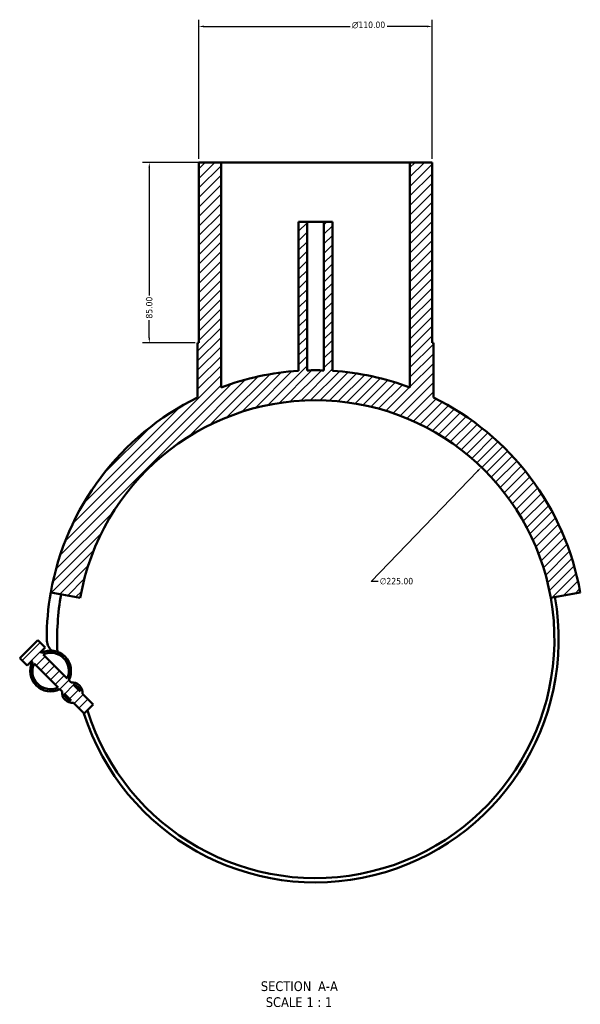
# Model space of a CAD drawing. Header units: millimetres. Extents: x -202 to 1349, y -321 to 892.
# Tile 6 of 6: x 1085 to 1349, y 40 to 504. Entities that reach past the tile are written whole.
import ezdxf

# ---------------------------------------------------------------- set-up
doc = ezdxf.new("R2010")
doc.units = ezdxf.units.MM
for name, color, linetype, lineweight in [('Dimension (ANSI)', 7, 'Continuous', 25), ('Hatch (ANSI)', 7, 'Continuous', 18), ('Symbol (ANSI)', 7, 'Continuous', 25), ('Visible (ANSI)', 7, 'Continuous', 50)]:
    doc.layers.add(name, color=color, linetype=linetype, lineweight=lineweight)
doc.styles.add('Label Text (ANSI)', font='tahoma.ttf')
doc.styles.add('Note Text (ANSI)', font='tahoma.ttf')
doc.dimstyles.new('Default - mm (ANSI)', dxfattribs={"dimtxt": 3.048, "dimasz": 2.5, "dimexe": 3.175, "dimexo": 1.6002, "dimgap": 0.8, "dimtad": 0, "dimtoh": 1, "dimrnd": 1e-08, "dimzin": 4, "dimdsep": 46, "dimtxsty": 'Note Text (ANSI)', "dimcen": 0.09, "dimdle": 10, "dimclrd": 256, "dimclre": 256, "dimclrt": 256, "dimadec": 1, "dimazin": 1, "dimtfac": 1, "dimtofl": 0, "dimtmove": 0, "dimatfit": 3, "dimfxl": 1, "dimtolj": 1, "dimtzin": 4, "dimlwd": -1, "dimlwe": -1, "dimarcsym": 0})

# ---------------------------------------------------------------- blocks, each defined once
blk = doc.blocks.new('*D7')
at = {"layer": 'Defpoints', "color": 0, "transparency": 16777216}
for p in [(1302.73, 292.8), (1146.53, 130.86)]:
    blk.add_point(p, dxfattribs=at)
at = {"layer": 'Dimension (ANSI)', "transparency": 16777216}
for p, q in [((1250.87, 239.04), (1301, 291)), ((1254.09, 239.04), (1250.87, 239.04))]:
    blk.add_line(p, q, dxfattribs=at)
blk.add_solid([(1300.7, 291.29), (1301.3, 290.72), (1302.73, 292.8)], dxfattribs=at)
at = {"layer": 'Dimension (ANSI)', "transparency": 16777216, "insert": (1254.89, 240.68), "char_height": 3.048, "attachment_point": 1, "style": 'Note Text (ANSI)'}
blk.add_mtext('\\A1;∅225.00', dxfattribs=at)
blk = doc.blocks.new('*D8')
at = {"layer": 'Defpoints', "color": 0, "transparency": 16777216}
for p in [(1279.63, 500.33), (1169.63, 436.33), (1279.63, 436.33)]:
    blk.add_point(p, dxfattribs=at)
at = {"layer": 'Dimension (ANSI)', "transparency": 16777216}
for p, q in [((1169.63, 437.93), (1169.63, 503.51)), ((1279.63, 437.93), (1279.63, 503.51)), ((1172.13, 500.33), (1240.91, 500.33)), ((1277.13, 500.33), (1258.35, 500.33))]:
    blk.add_line(p, q, dxfattribs=at)
for points in [[(1172.13, 500.75), (1172.13, 499.92), (1169.63, 500.33)], [(1277.13, 500.75), (1277.13, 499.92), (1279.63, 500.33)]]:
    blk.add_solid(points, dxfattribs=at)
at = {"layer": 'Dimension (ANSI)', "transparency": 16777216, "insert": (1241.71, 502.63), "char_height": 3.048, "attachment_point": 1, "style": 'Note Text (ANSI)'}
blk.add_mtext('\\A1;{\\fAIGDT|b0|i0;\\ln}\\fTahoma|b0|i0;110.00', dxfattribs=at)
blk = doc.blocks.new('*D9')
at = {"layer": 'Defpoints', "color": 0, "transparency": 16777216}
for p in [(1180.13, 436.33), (1146.36, 351.33), (1169.63, 351.33)]:
    blk.add_point(p, dxfattribs=at)
at = {"layer": 'Dimension (ANSI)', "transparency": 16777216}
for p, q in [((1178.53, 436.33), (1143.18, 436.33)), ((1146.36, 433.83), (1146.36, 373.68)), ((1146.36, 353.83), (1146.36, 361.98)), ((1168.03, 351.33), (1143.18, 351.33))]:
    blk.add_line(p, q, dxfattribs=at)
for points in [[(1145.94, 433.83), (1146.77, 433.83), (1146.36, 436.33)], [(1145.94, 353.83), (1146.77, 353.83), (1146.36, 351.33)]]:
    blk.add_solid(points, dxfattribs=at)
at = {"layer": 'Dimension (ANSI)', "transparency": 16777216, "insert": (1144.76, 362.78), "char_height": 3.048, "attachment_point": 1, "rotation": 90, "style": 'Note Text (ANSI)'}
blk.add_mtext('\\A1;85.00', dxfattribs=at)

msp = doc.modelspace()

# ---------------------------------------------------------------- hatches: boundary and pattern name
at = {"layer": 'Hatch (ANSI)'}
h = msp.add_hatch(dxfattribs=at)
h.set_pattern_fill('ANSI31', color=256, scale=25.4, style=0)
h.set_pattern_definition([(45, (0, 0), (-2.245064, 2.245064), [])])
edge = h.paths.add_edge_path()
edge.add_line((1109.532, 191.442), (1108.447, 192.527))
edge.add_ellipse((1099.877, 196.854), major_axis=(4.327, 8.57), ratio=1, start_angle=270, end_angle=413.58009)
edge.add_line((1095.55, 205.423), (1095.21, 205.763))
edge.add_line((1095.21, 205.763), (1097.332, 207.885))
edge.add_line((1097.332, 207.885), (1093.796, 211.42))
edge.add_line((1093.796, 211.42), (1085.311, 202.935))
edge.add_line((1085.311, 202.935), (1088.847, 199.399))
edge.add_line((1088.847, 199.399), (1090.968, 201.521))
edge.add_line((1090.968, 201.521), (1091.308, 201.181))
edge.add_ellipse((1099.877, 196.854), major_axis=(-4.327, -8.57), ratio=1, start_angle=270, end_angle=413.58009)
edge.add_line((1104.204, 188.284), (1105.289, 187.2))
edge.add_ellipse((1110.06, 186.672), major_axis=(-0.528, -4.771), ratio=1, start_angle=270, end_angle=372.63563)
edge.add_line((1110.588, 181.901), (1115.717, 176.772))
edge.add_line((1115.717, 176.772), (1119.959, 181.015))
edge.add_line((1119.959, 181.015), (1114.831, 186.143))
edge.add_ellipse((1110.06, 186.672), major_axis=(0.528, 4.771), ratio=1, start_angle=270, end_angle=372.63563)
edge = h.paths.add_edge_path(flags=0)
edge.add_line((1107.698, 193.276), (1096.3, 204.674))
edge.add_ellipse((1099.877, 196.854), major_axis=(7.82, 3.578), ratio=1, start_angle=310.83242, end_angle=450, ccw=False)
edge = h.paths.add_edge_path(flags=0)
edge.add_line((1092.057, 200.432), (1103.455, 189.033))
edge.add_ellipse((1099.877, 196.854), major_axis=(-7.82, -3.578), ratio=1, start_angle=310.83242, end_angle=450, ccw=False)
edge = h.paths.add_edge_path(flags=0)
edge.add_line((1113.83, 187.144), (1110.532, 190.442))
edge.add_ellipse((1110.06, 186.672), major_axis=(3.771, -0.472), ratio=1, start_angle=14.27271, end_angle=90, ccw=False)
edge = h.paths.add_edge_path(flags=0)
edge.add_line((1106.289, 186.199), (1109.588, 182.901))
edge.add_ellipse((1110.06, 186.672), major_axis=(-3.771, 0.472), ratio=1, start_angle=14.27271, end_angle=90, ccw=False)
edge = h.paths.add_edge_path()
edge.add_line((1279.629, 351.333), (1279.629, 436.333))
edge.add_line((1279.629, 436.333), (1269.129, 436.333))
edge.add_line((1269.129, 436.333), (1269.129, 330.354))
edge.add_ellipse((1224.629, 211.833), major_axis=(-118.521, 44.5), ratio=1, start_angle=270, end_angle=286.95614)
edge.add_line((1232.629, 338.18), (1232.629, 408.333))
edge.add_line((1232.629, 408.333), (1228.629, 408.333))
edge.add_line((1228.629, 408.333), (1228.629, 338.37))
edge.add_ellipse((1224.629, 211.833), major_axis=(-126.537, 4), ratio=1, start_angle=270, end_angle=273.62119)
edge.add_line((1220.629, 338.37), (1220.629, 408.333))
edge.add_line((1220.629, 408.333), (1216.629, 408.333))
edge.add_line((1216.629, 408.333), (1216.629, 338.18))
edge.add_ellipse((1224.629, 211.833), major_axis=(-126.347, -8), ratio=1, start_angle=270, end_angle=286.95614)
edge.add_line((1180.129, 330.354), (1180.129, 436.333))
edge.add_line((1180.129, 436.333), (1169.629, 436.333))
edge.add_line((1169.629, 436.333), (1169.629, 351.333))
edge.add_line((1169.629, 351.333), (1169.129, 351.333))
edge.add_line((1169.129, 351.333), (1169.129, 325.619))
edge.add_ellipse((1224.629, 211.833), major_axis=(-113.786, -55.5), ratio=1, start_angle=270, end_angle=323.99889)
edge.add_line((1099.953, 233.817), (1113.838, 231.368))
edge.add_ellipse((1224.629, 211.833), major_axis=(19.535, 110.791), ratio=1, start_angle=290, end_angle=450, ccw=False)
edge.add_line((1335.42, 231.368), (1349.306, 233.817))
edge.add_ellipse((1224.629, 211.833), major_axis=(-21.984, 124.677), ratio=1, start_angle=270, end_angle=323.99889)
edge.add_line((1280.129, 325.619), (1280.129, 351.333))
edge.add_line((1280.129, 351.333), (1279.629, 351.333))

# ---------------------------------------------------------------- linework, layer by layer
at = {"layer": 'Visible (ANSI)'}
for p, q in [((1180.129, 436.333), (1169.629, 436.333)), ((1169.629, 436.333), (1169.629, 351.333)), ((1180.129, 330.354), (1180.129, 436.333)), ((1180.129, 436.333), (1269.129, 436.333)), ((1279.629, 436.333), (1269.129, 436.333)), ((1269.129, 436.333), (1269.129, 330.354)), ((1279.629, 351.333), (1279.629, 436.333)), ((1220.629, 408.333), (1216.629, 408.333)), ((1216.629, 408.333), (1216.629, 338.18)), ((1220.629, 338.37), (1220.629, 408.333)), ((1220.629, 408.333), (1228.629, 408.333)), ((1232.629, 408.333), (1228.629, 408.333)), ((1228.629, 408.333), (1228.629, 338.37)), ((1232.629, 338.18), (1232.629, 408.333)), ((1169.629, 351.333), (1169.129, 351.333)), ((1169.129, 351.333), (1169.129, 325.619)), ((1280.129, 351.333), (1279.629, 351.333)), ((1280.129, 325.619), (1280.129, 351.333)), ((1099.953, 233.817), (1113.838, 231.368)), ((1335.42, 231.368), (1349.306, 233.817)), ((1093.796, 211.42), (1085.311, 202.935)), ((1097.332, 207.885), (1093.796, 211.42)), ((1095.21, 205.763), (1097.332, 207.885)), ((1095.55, 205.423), (1095.21, 205.763)), ((1107.698, 193.276), (1096.3, 204.674)), ((1088.847, 199.399), (1085.311, 202.935)), ((1088.847, 199.399), (1090.968, 201.521)), ((1090.968, 201.521), (1091.308, 201.181)), ((1092.057, 200.432), (1103.455, 189.033)), ((1109.532, 191.442), (1108.447, 192.527)), ((1113.83, 187.144), (1110.532, 190.442)), ((1104.204, 188.284), (1105.289, 187.2)), ((1106.289, 186.199), (1109.588, 182.901)), ((1119.959, 181.015), (1114.831, 186.143)), ((1110.588, 181.901), (1115.717, 176.772)), ((1115.717, 176.772), (1119.959, 181.015))]:
    msp.add_line(p, q, dxfattribs=at)
for centre, radius, start, end in [((1224.629, 211.833), 126.6, 88.18941, 91.81059), ((1224.629, 211.833), 126.6, 93.623, 110.57914), ((1224.629, 211.833), 126.6, 69.42086, 86.377), ((1224.629, 211.833), 126.6, 116.00111, 170), ((1224.629, 211.833), 126.6, 10, 63.99889), ((1224.629, 211.833), 112.5, 10, 170), ((1224.629, 211.833), 126.6, 170, 180), ((1224.629, 211.833), 121.665, 170, 182.79818), ((1224.629, 211.833), 114.5, 197.7634, 10), ((1224.629, 211.833), 112.5, 197.3423, 10), ((1105.391, 211.833), 7.361, 180, 227.09476), ((1099.877, 196.854), 9.6, 333.20996, 116.79004), ((1099.877, 196.854), 8.6, 335.41621, 114.58379), ((1099.877, 196.854), 9.6, 153.20996, 296.79004), ((1099.877, 196.854), 8.6, 155.41621, 294.58379), ((1110.06, 186.672), 4.8, 353.68219, 96.31781), ((1110.06, 186.672), 3.8, 7.13635, 82.86365), ((1110.06, 186.672), 4.8, 173.68219, 276.31781), ((1110.06, 186.672), 3.8, 187.13635, 262.86365)]:
    msp.add_arc(centre, radius, start, end, dxfattribs=at)

# ---------------------------------------------------------------- texts
at = {"layer": 'Symbol (ANSI)', "char_height": 4.572, "attachment_point": 7, "style": 'Label Text (ANSI)'}
for s, insert in [('SECTION', (1198.886, 46.068)), (' A-A', (1224.121, 46.165)), ('SCALE', (1201.206, 38.555)), (' 1 : 1', (1218.674, 38.637))]:
    msp.add_mtext(s, dxfattribs=dict(at, insert=insert))

# ---------------------------------------------------------------- dimensions: what is measured, and where the dimension line sits
at = {"layer": 'Dimension (ANSI)'}
dim = msp.add_linear_dim(base=(1279.629, 500.333), p1=(1169.629, 436.333), p2=(1279.629, 436.333), angle=180, text='{\\fAIGDT|b0|i0;\\ln}\\fTahoma|b0|i0;<>', dimstyle='Default - mm (ANSI)', override={"dimgap": 0.8, "dimtoh": 0, "dimdec": 2, "dimtol": 0, "dimlim": 0, "dimtp": 0, "dimtm": 0, "dimtdec": 2, "dimatfit": 1}, dxfattribs=at)
dim.commit()
dim.dimension.update_dxf_attribs({"geometry": '*D8', "text_midpoint": (1249.629, 500.333), "dimtype": 160})
dim = msp.add_linear_dim(base=(1146.358, 351.333), p1=(1180.129, 436.333), p2=(1169.629, 351.333), angle=90, dimstyle='Default - mm (ANSI)', override={"dimgap": 0.8, "dimtoh": 0, "dimdec": 2, "dimtol": 0, "dimlim": 0, "dimtp": 0, "dimtm": 0, "dimtdec": 2, "dimatfit": 1}, dxfattribs=at)
dim.commit()
dim.dimension.update_dxf_attribs({"geometry": '*D9', "text_midpoint": (1146.358, 367.833), "dimtype": 160})
dim = msp.add_diameter_dim_2p(p1=(1146.527, 130.862), p2=(1302.732, 292.804), dimstyle='Default - mm (ANSI)', override={"dimgap": 0.8, "dimtih": 1, "dimdec": 2, "dimlfac": 1, "dimtol": 0, "dimlim": 0, "dimtp": 0, "dimtm": 0, "dimtdec": 2}, dxfattribs=at)
dim.commit()
dim.dimension.update_dxf_attribs({"geometry": '*D7', "text_midpoint": (1262.734, 239.041), "dimtype": 163})

doc.saveas('drawing.dxf')
